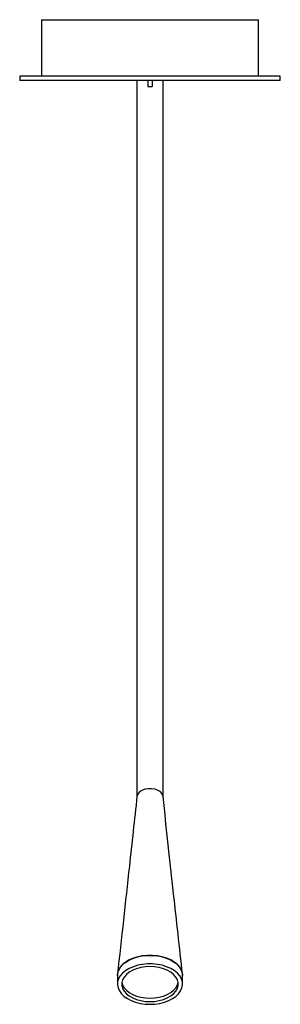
# Paper-space layout '_Inferior' of a CAD drawing. Header units: millimetres. Extents: x -60 to 60, y -454 to 0.
import ezdxf

# ---------------------------------------------------------------- set-up
doc = ezdxf.new("R2010")
doc.units = ezdxf.units.MM

psp = doc.layouts.new('_Inferior')

# ---------------------------------------------------------------- linework, layer by layer
at = {"color": 7, "linetype": 'Continuous', "lineweight": 25}
for p, q in [((-50, 0), (-50, -26)), ((-50, 0), (50, 0)), ((50, -26), (50, 0)), ((-60, -26), (-60, -28)), ((60, -26), (-60, -26)), ((60, -28), (60, -26)), ((60, -28), (-60, -28)), ((-1, -28), (-1, -30.76)), ((-1, -30.74), (1, -30.74)), ((-1, -30.76), (1, -30.76)), ((1, -28), (1, -30.76)), ((-15, -440.34), (-15, -444.26)), ((15, -444.26), (15, -440.34))]:
    psp.add_line(p, q, dxfattribs=at)
at = {"color": 7, "linetype": 'Continuous', "lineweight": 25, "flags": 128}
for points in [[(5.97, -357.65), (5.89, -357.3), (5.43, -356.41), (4.62, -355.62), (3.53, -354.98), (2.21, -354.53), (0.75, -354.3), (-0.75, -354.3), (-2.21, -354.53), (-3.53, -354.98), (-4.62, -355.62), (-5.43, -356.41), (-5.89, -357.3), (-5.99, -358.23), (-5.97, -358.35)], [(5.99, -357.78), (5.89, -357.3), (5.43, -356.41), (4.62, -355.62), (3.53, -354.98), (2.21, -354.53), (0.75, -354.3), (-0.75, -354.3), (-2.21, -354.53), (-3.53, -354.98), (-4.62, -355.62), (-5.43, -356.41), (-5.89, -357.3), (-5.99, -357.75)], [(5.98, -358.28), (5.99, -358.23), (6, -358)], [(-15, -440.34), (-14.99, -439.98), (-14.73, -438.57), (-14.12, -437.19), (-13.18, -435.89), (-11.93, -434.69), (-10.4, -433.63), (-8.63, -432.72), (-6.66, -431.99), (-4.53, -431.46), (-2.29, -431.13), (0, -431.02)], [(15, -440.34), (14.9, -439.27), (14.46, -437.87), (13.69, -436.53), (12.59, -435.28), (11.2, -434.14), (9.54, -433.15), (7.67, -432.33), (5.61, -431.7), (3.42, -431.27), (1.15, -431.05), (-1.15, -431.05), (-3.42, -431.27), (-5.61, -431.7), (-7.67, -432.33), (-9.54, -433.15), (-11.2, -434.14), (-12.59, -435.28), (-13.69, -436.53), (-14.46, -437.87), (-14.9, -439.27), (-15, -440.34)], [(0, -453.58), (2.29, -453.47), (4.53, -453.14), (6.66, -452.61), (8.63, -451.88), (10.4, -450.97), (11.93, -449.91), (13.18, -448.71), (14.12, -447.41), (14.73, -446.03), (14.99, -444.62), (14.9, -443.19), (14.46, -441.79), (13.69, -440.45), (12.59, -439.19), (11.2, -438.06), (9.54, -437.07), (7.67, -436.25), (5.61, -435.62), (3.42, -435.19), (1.15, -434.97), (-1.15, -434.97), (-3.42, -435.19), (-5.61, -435.62), (-7.67, -436.25), (-9.54, -437.07), (-11.2, -438.06), (-12.59, -439.19), (-13.69, -440.45), (-14.46, -441.79), (-14.9, -443.19), (-14.99, -444.62), (-14.73, -446.03), (-14.12, -447.41), (-13.18, -448.71), (-11.93, -449.91), (-10.4, -450.97), (-8.63, -451.88), (-6.66, -452.61), (-4.53, -453.14), (-2.29, -453.47), (0, -453.58)], [(0, -431.02), (2.29, -431.13), (4.53, -431.46), (6.66, -431.99), (8.63, -432.72), (10.4, -433.63), (11.93, -434.69), (13.18, -435.89), (14.12, -437.19), (14.73, -438.57), (14.99, -439.98), (15, -440.34)], [(0, -452.34), (2.14, -452.23), (4.22, -451.9), (6.19, -451.36), (7.98, -450.63), (9.56, -449.73), (10.88, -448.68), (11.91, -447.5), (12.6, -446.24), (12.96, -444.93), (12.96, -443.59), (12.6, -442.28), (11.91, -441.02), (10.88, -439.84), (9.56, -438.79), (7.98, -437.89), (6.19, -437.16), (4.22, -436.62), (2.14, -436.29), (0, -436.18), (-2.14, -436.29), (-4.22, -436.62), (-6.19, -437.16), (-7.98, -437.89), (-9.56, -438.79), (-10.88, -439.84), (-11.91, -441.02), (-12.6, -442.28), (-12.96, -443.59), (-12.96, -444.93), (-12.6, -446.24), (-11.91, -447.5), (-10.88, -448.68), (-9.56, -449.73), (-7.98, -450.63), (-6.19, -451.36), (-4.22, -451.9), (-2.14, -452.23), (0, -452.34)], [(-12.94, -443.48), (-12.6, -444.68), (-11.91, -445.94), (-10.88, -447.11), (-9.56, -448.16), (-7.98, -449.07), (-6.19, -449.8), (-4.22, -450.33), (-2.14, -450.66), (0, -450.77)], [(0, -450.77), (2.14, -450.66), (4.22, -450.33), (6.19, -449.8), (7.98, -449.07), (9.56, -448.16), (10.88, -447.11), (11.91, -445.94), (12.6, -444.68), (12.94, -443.48)]]:
    psp.add_lwpolyline(points, dxfattribs=at)
at = {"color": 7, "linetype": 'Continuous', "lineweight": 25}
for points, knots in [([(-6, -28), (-6, -31.83), (-6, -39.1), (-6, -49.46), (-6, -58.8), (-6, -67.23), (-6, -74.89), (-6, -82.21), (-6, -89.23), (-6, -95.96), (-6, -102.06), (-6, -108.41), (-6, -114.89), (-6, -121.43), (-6, -127.37), (-6, -133.03), (-6, -138.67), (-6, -145.29), (-6, -152.86), (-6, -161.23), (-6, -169.48), (-6, -178.46), (-6, -187.99), (-6, -197.98), (-6, -208.37), (-6, -219.2), (-6, -230.55), (-6, -241.87), (-6, -253.31), (-6, -263.11), (-6, -271.2), (-6, -277.19), (-6, -282.92), (-6, -288.14), (-6, -292.3), (-6, -295.78), (-6, -298.66), (-6, -301.86), (-6, -305.39), (-6, -309.2), (-6, -313.26), (-6, -317.53), (-6, -322.45), (-6, -327.32), (-6, -332.05), (-6, -336.55), (-6, -341.42), (-6, -346.66), (-6, -352.31), (-6, -356.03), (-6, -358)], [0, 0, 0, 0, 0.028809, 0.054697, 0.078036, 0.099145, 0.118299, 0.135736, 0.154361, 0.171171, 0.186404, 0.200259, 0.218968, 0.235268, 0.249828, 0.264386, 0.279179, 0.294308, 0.317884, 0.342767, 0.368776, 0.39542, 0.431646, 0.468272, 0.504998, 0.55002, 0.595649, 0.641066, 0.686313, 0.731457, 0.753485, 0.77485, 0.794313, 0.810685, 0.82432, 0.831629, 0.840546, 0.848278, 0.857414, 0.868107, 0.877372, 0.88799, 0.900254, 0.914431, 0.925123, 0.936966, 0.950136, 0.964849, 0.981366, 1, 1, 1, 1]), ([(6, -358), (6, -355.85), (6, -351.8), (6, -345.63), (6, -339.91), (6, -334.09), (6, -328.24), (6, -322.42), (6, -317.24), (6, -312.65), (6, -308.56), (6, -304.33), (6, -300.02), (6, -294.55), (6, -288.45), (6, -281.62), (6, -274.88), (6, -268.16), (6, -261.47), (6, -254.82), (6, -246.32), (6, -236.13), (6, -224.19), (6, -213.55), (6, -204.11), (6, -195.91), (6, -187.55), (6, -179.1), (6, -170.66), (6, -162.31), (6, -155.13), (6, -149.16), (6, -144.17), (6, -138.61), (6, -132.15), (6, -124.68), (6, -117.25), (6, -110.02), (6, -103.09), (6, -95.48), (6, -87.07), (6, -78.94), (6, -71.18), (6, -63.9), (6, -55.99), (6, -47.38), (6, -37.97), (6, -31.42), (6, -28)], [0, 0, 0, 0, 0.020274, 0.038183, 0.054098, 0.068325, 0.085094, 0.099768, 0.11268, 0.124081, 0.134289, 0.143617, 0.156439, 0.168222, 0.188811, 0.210384, 0.233332, 0.257398, 0.2823, 0.307841, 0.333877, 0.382137, 0.430011, 0.477522, 0.508549, 0.539426, 0.569908, 0.599666, 0.627804, 0.654118, 0.678637, 0.69215, 0.705323, 0.720158, 0.737133, 0.756285, 0.77774, 0.793619, 0.810907, 0.82988, 0.85087, 0.874274, 0.891128, 0.90937, 0.929172, 0.950727, 0.974254, 1, 1, 1, 1]), ([(-5.99, -357.75), (-7.16, -368.49), (-10.15, -395.8), (-13.15, -423.12), (-14.96, -439.7)], [0, 0, 0, 0, 0.39327, 1, 1, 1, 1]), ([(14.97, -439.73), (13.61, -427.35), (10.61, -400.01), (7.62, -372.71), (5.99, -357.77)], [0, 0, 0, 0, 0.4525093, 1, 1, 1, 1])]:
    psp.add_open_spline(points, degree=3, knots=knots, dxfattribs=at)

doc.saveas('drawing.dxf')
